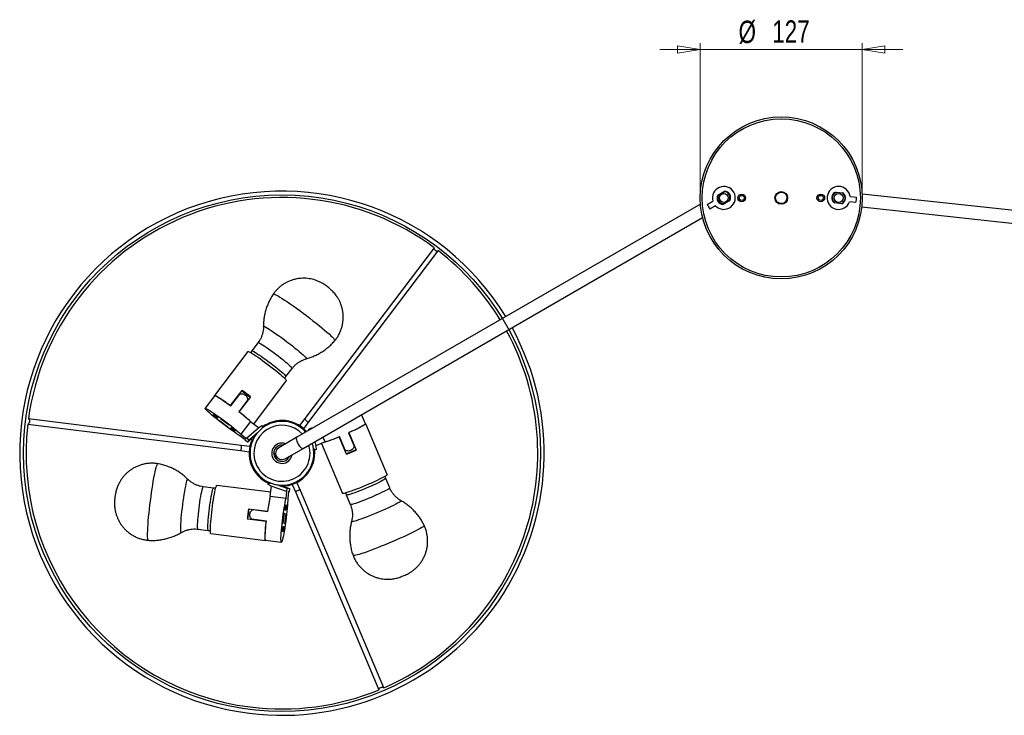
# Model space of a CAD drawing. Header units: millimetres. Extents: x 278 to 1127, y 312 to 664.
# Tile 3 of 5: x 568 to 722, y 555 to 664. Entities that reach past the tile are written whole.
import ezdxf

# ---------------------------------------------------------------- set-up
doc = ezdxf.new("R2010")
doc.units = ezdxf.units.MM
doc.styles.add('SLDTEXTSTYLE0', font='TXT', dxfattribs={"width": 0.75})
doc.dimstyles.new('SLDDIMSTYLE1', dxfattribs={"dimtxt": 3.5, "dimasz": 3.556, "dimexe": 0, "dimexo": 0.0625, "dimgap": 0.875, "dimtad": 1, "dimdec": 0, "dimlfac": 5, "dimrnd": 1e-09, "dimzin": 12, "dimdsep": 46, "dimtxsty": 'SLDTEXTSTYLE0', "dimblk1": 'CLOSED', "dimblk2": 'CLOSED', "dimsah": 1, "dimcen": 0.09, "dimadec": 0, "dimazin": 3, "dimtfac": 1, "dimtdec": 0, "dimtmove": 0, "dimatfit": 0, "dimldrblk": 'CLOSED', "dimfxl": 0, "dimfrac": 2, "dimtolj": 1, "dimtzin": 12, "dimarcsym": 0})

# ---------------------------------------------------------------- blocks, each defined once
blk = doc.blocks.new('_Closed')
at = {"color": 0, "linetype": 'ByBlock', "lineweight": -2}
for p, q in [((-1, 0.166667), (0, 0)), ((-1, 0.166667), (-1, -0.166667)), ((0, 0), (-1, -0.166667)), ((0, 0), (-1, 0))]:
    blk.add_line(p, q, dxfattribs=at)
blk = doc.blocks.new('_D_2')
at = {"color": 7, "linetype": 'Continuous', "lineweight": 0}
for p, q in [((674.69, 637.23), (674.69, 660.5)), ((700.09, 637.23), (700.09, 660.5)), ((674.69, 659.5), (668.34, 659.5)), ((674.69, 659.5), (700.09, 659.5)), ((700.09, 659.5), (706.44, 659.5))]:
    blk.add_line(p, q, dxfattribs=at)
at = {"color": 7, "linetype": 'Continuous', "lineweight": 18, "xscale": 3.556, "yscale": 3.556}
blk.add_blockref('_Closed', (674.69, 659.5, 51.09), dxfattribs=at)
at = {"color": 7, "linetype": 'Continuous', "lineweight": 18, "xscale": 3.556, "yscale": 3.556, "rotation": 180.0000000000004}
blk.add_blockref('_Closed', (700.09, 659.5, 51.09), dxfattribs=at)
at = {"color": 7, "linetype": 'Continuous', "lineweight": 18, "char_height": 3.5, "attachment_point": 1, "style": 'SLDTEXTSTYLE0'}
for s, insert in [('%%c', (680.7, 664.02)), ('127', (685.98, 664.07))]:
    blk.add_mtext(s, dxfattribs=dict(at, insert=insert))

msp = doc.modelspace()

# ---------------------------------------------------------------- linework, layer by layer
at = {"color": 7, "linetype": 'Continuous', "lineweight": 25}
for p, q in [((677.44, 636.66), (678.49, 637.27)), ((677.5, 636.7), (677.44, 636.56)), ((678.54, 637.2), (677.52, 636.61)), ((679.34, 635.8), (678.29, 635.19)), ((678.35, 635.34), (679.25, 635.86)), ((678.57, 637.21), (678.42, 637.23)), ((679.27, 635.76), (679.33, 635.9)), ((679.35, 635.97), (679.33, 635.9)), ((695.76, 637.01), (695.88, 637.09)), ((695.76, 637.01), (695.81, 636.95)), ((695.78, 636.99), (695.92, 637.09)), ((695.81, 636.95), (695.99, 637.08)), ((695.87, 637.14), (697.08, 637.01)), ((695.96, 637.13), (695.88, 637.09)), ((695.88, 637.09), (695.92, 637.09)), ((697.06, 636.96), (695.99, 637.08)), ((697.07, 636.96), (697, 637.02)), ((697, 637.02), (697.08, 636.96)), ((698.17, 636.47), (699.18, 636.36)), ((832.44, 622.46), (700.07, 636.84)), ((674.72, 635.27), (611.45, 598.69)), ((675.77, 635.22), (676.66, 635.73)), ((677.09, 634.98), (676.21, 634.47)), ((678.2, 635.25), (678.36, 635.23)), ((678.3, 635.34), (678.35, 635.34)), ((688.06, 635.64), (688.14, 635.57)), ((696.9, 635.32), (695.69, 635.45)), ((695.7, 635.5), (696.9, 635.37)), ((695.7, 635.5), (695.77, 635.44)), ((696.82, 635.33), (696.9, 635.37)), ((699.09, 635.51), (698.08, 635.62)), ((700.01, 634.83), (832.22, 620.47)), ((612.45, 596.95), (675.06, 633.16)), ((633, 628.39), (612.73, 601.61)), ((613.37, 601.13), (633.64, 627.91)), ((605.4, 613.54), (604.42, 612.25)), ((603.78, 612.15), (598.56, 605.25)), ((609.76, 608.2), (610.74, 609.49)), ((604.7, 600.77), (609.84, 607.57)), ((598.59, 605.23), (597.09, 603.24)), ((601.09, 603.66), (602.9, 606.04)), ((601.13, 603.63), (602.51, 605.45)), ((604.2, 605.05), (602.4, 602.67)), ((602.85, 605.98), (604.16, 604.99)), ((601.09, 603.66), (601.09, 603.65)), ((603.74, 604.53), (602.36, 602.7)), ((602.4, 602.66), (602.4, 602.67)), ((622.22, 600.8), (621.61, 602.25)), ((569.3, 600.77), (602.63, 596.6)), ((602.73, 597.39), (569.4, 601.56)), ((599.28, 601.28), (599.32, 601.34)), ((600.6, 600.28), (599.28, 601.28)), ((599.32, 601.34), (600.65, 600.34)), ((599.52, 601.6), (599.57, 601.66)), ((600.84, 600.6), (599.52, 601.6)), ((599.57, 601.66), (600.89, 600.66)), ((600.65, 600.34), (600.6, 600.28)), ((600.89, 600.66), (600.84, 600.6)), ((604.21, 601.15), (602.71, 599.16)), ((604.21, 601.15), (605.46, 600.2)), ((605.52, 600.24), (605.96, 600.53)), ((605.96, 600.53), (606.13, 600.41)), ((606.13, 600.41), (605.97, 600.07)), ((612.73, 601.61), (611.9, 600.52)), ((612.54, 600.03), (613.37, 601.13)), ((625.63, 592.84), (622.26, 600.81)), ((603.39, 598.29), (602.54, 598.93)), ((602.71, 599.16), (603.56, 598.51)), ((603.6, 598.57), (605.52, 600.24)), ((605.28, 599.39), (604, 598.26)), ((604.46, 598.65), (605.23, 599.32)), ((613.32, 599.98), (613.79, 600.17)), ((613.39, 599.81), (613.32, 599.98)), ((613.36, 599.79), (613.32, 599.98)), ((613.79, 600.17), (613.82, 600.11)), ((613.82, 600.11), (614.17, 600.26)), ((619.27, 596.02), (618.1, 598.78)), ((618.1, 598.78), (618.1, 598.78)), ((619.04, 596.69), (618.15, 598.8)), ((619.57, 599.4), (620.46, 597.29)), ((619.62, 599.42), (619.61, 599.42)), ((619.62, 599.42), (620.78, 596.66)), ((604.09, 597.22), (602.73, 597.39)), ((603.35, 598.23), (603.39, 598.29)), ((603.75, 597.93), (603.35, 598.23)), ((603.56, 598.51), (603.6, 598.57)), ((604, 598.26), (603.6, 598.57)), ((604.31, 598.41), (603.75, 597.93)), ((604, 598.26), (603.75, 597.93)), ((604.29, 598.42), (604.46, 598.65)), ((604.29, 598.42), (604.56, 598.22)), ((604.68, 598.48), (604.46, 598.65)), ((611.45, 598.69), (608.63, 597.06)), ((614.3, 598.02), (614.45, 597.29)), ((615.88, 597.97), (614.43, 597.36)), ((614.45, 597.29), (614.47, 596.76)), ((615.31, 597.73), (618.62, 589.88)), ((615.88, 597.97), (615.55, 598.75)), ((602.63, 596.6), (603.99, 596.43)), ((608.37, 595.16), (607.86, 596.36)), ((609.63, 595.32), (612.45, 596.95)), ((614.28, 596.68), (614.07, 596.98)), ((614.47, 596.76), (614.28, 596.68)), ((620.75, 596.73), (619.24, 596.09)), ((607.37, 590.06), (598.92, 591.12)), ((606.95, 591.28), (606.98, 591.48)), ((607.42, 591.04), (606.95, 591.28)), ((606.98, 591.48), (607.35, 591.52)), ((608.28, 591.26), (609.9, 590.72)), ((609.33, 590.92), (608.37, 591.25)), ((609.37, 591.2), (609.33, 590.92)), ((609.61, 590.89), (609.65, 591.22)), ((610.75, 591.31), (611.29, 590.05)), ((612.02, 590.36), (611.49, 591.62)), ((626.02, 590.75), (625.39, 592.24)), ((598.41, 590.73), (596.8, 590.93)), ((607.3, 589.45), (607.49, 591.01)), ((609.83, 590.21), (607.42, 591.04)), ((609.61, 590.89), (609.33, 590.92)), ((609.61, 590.9), (610.31, 590.66)), ((609.77, 589.14), (609.9, 590.2)), ((609.9, 590.72), (609.83, 590.21)), ((609.9, 590.2), (609.83, 590.21)), ((609.9, 590.72), (610.31, 590.66)), ((610.18, 590.17), (610.05, 589.11)), ((610.25, 590.16), (610.18, 590.17)), ((610.31, 590.66), (610.25, 590.16)), ((611.29, 590.05), (624.34, 559.1)), ((625.08, 559.41), (612.02, 590.36)), ((619.22, 589.64), (619.85, 588.14)), ((607.3, 589.45), (609.77, 589.14)), ((603.79, 585.86), (603.99, 587.48)), ((603.91, 587.49), (606.88, 587.12)), ((604.6, 587.36), (606.88, 587.07)), ((606.89, 587.12), (606.88, 587.12)), ((609.17, 585.17), (609.38, 586.82)), ((609.46, 586.81), (609.25, 585.16)), ((609.38, 586.82), (609.46, 586.81)), ((609.57, 585.12), (609.78, 586.77)), ((609.85, 586.76), (609.65, 585.11)), ((609.78, 586.77), (609.85, 586.76)), ((606.68, 585.49), (603.71, 585.87)), ((606.69, 585.54), (604.41, 585.83)), ((606.68, 585.49), (606.68, 585.49)), ((609.25, 585.16), (609.17, 585.17)), ((609.65, 585.11), (609.57, 585.12)), ((595.97, 584.28), (597.58, 584.08)), ((597.98, 583.58), (606.57, 582.51)), ((606.57, 582.55), (609.05, 582.24))]:
    msp.add_line(p, q, dxfattribs=at)
at = {"color": 7, "linetype": 'Continuous', "lineweight": 25, "flags": 128}
for points in [[(677.4, 636.42), (677.42, 636.5), (677.5, 636.7)], [(678.42, 637.23), (678.45, 637.23), (678.56, 637.22)], [(679.32, 635.89), (679.3, 635.83), (679.27, 635.76)], [(688.06, 635.64), (687.78, 635.43), (687.44, 635.34), (687.1, 635.39), (686.8, 635.56), (686.59, 635.84), (686.5, 636.18), (686.54, 636.52), (686.72, 636.82), (686.99, 637.03), (687.33, 637.12), (687.68, 637.08), (687.98, 636.9), (688.19, 636.62), (688.28, 636.29), (688.23, 635.94), (688.06, 635.64), (688.06, 635.64)], [(695.76, 637.01), (695.93, 637.12), (695.96, 637.13)], [(678.36, 635.23), (678.18, 635.25), (678.07, 635.28)], [(695.77, 635.44), (695.7, 635.5), (695.7, 635.5)], [(633.19, 627.98), (633.08, 628.08), (633.01, 628.2), (632.98, 628.31), (633, 628.39), (633.01, 628.4)], [(633.65, 627.92), (633.64, 627.91), (633.57, 627.86), (633.46, 627.86), (633.32, 627.9), (633.19, 627.98)], [(603.78, 612.15), (603.8, 612.16), (603.88, 612.15), (604.01, 612.09), (604.2, 611.99), (604.43, 611.86), (604.71, 611.68), (605.03, 611.47), (605.38, 611.23), (605.75, 610.97), (606.15, 610.68), (606.56, 610.38), (606.97, 610.07), (607.39, 609.76), (607.79, 609.44), (608.17, 609.14), (608.53, 608.85), (608.85, 608.58), (609.14, 608.33), (609.38, 608.11), (609.58, 607.92), (609.72, 607.77), (609.81, 607.66), (609.85, 607.59), (609.84, 607.57)], [(598.57, 605.19), (598.55, 605.23), (598.58, 605.26), (598.66, 605.24), (598.8, 605.18), (599, 605.07), (599.26, 604.92), (599.55, 604.73), (599.9, 604.5), (600.27, 604.25), (600.67, 603.96), (601.09, 603.66)], [(598.59, 605.23), (598.61, 605.23), (598.69, 605.22), (598.84, 605.15), (599.04, 605.05), (599.29, 604.89), (599.59, 604.7), (599.93, 604.47), (600.31, 604.22), (600.71, 603.93), (601.13, 603.63)], [(602.54, 598.93), (602.27, 599.1), (601.97, 599.3), (601.62, 599.53), (601.25, 599.79), (600.85, 600.07), (600.44, 600.37), (600.03, 600.68), (599.61, 601), (599.2, 601.32), (598.81, 601.63), (598.44, 601.92), (598.11, 602.2), (597.82, 602.46), (597.56, 602.68), (597.36, 602.87), (597.21, 603.03), (597.12, 603.14), (597.08, 603.22), (597.1, 603.25), (597.18, 603.23), (597.32, 603.17), (597.51, 603.07), (597.75, 602.93), (598.04, 602.75), (598.36, 602.53), (598.72, 602.28), (599.1, 602.01), (599.51, 601.72), (599.92, 601.42), (600.34, 601.1), (600.75, 600.78), (601.16, 600.47), (601.53, 600.16), (601.89, 599.88), (602.2, 599.61), (602.48, 599.37), (602.71, 599.16)], [(598.7, 601.92), (598.57, 602.02), (598.47, 602.11), (598.4, 602.17), (598.38, 602.2), (598.41, 602.19), (598.49, 602.14), (598.61, 602.06), (598.73, 601.97), (598.86, 601.87), (598.97, 601.78), (599.03, 601.72), (599.05, 601.69), (599.02, 601.7), (598.94, 601.75), (598.83, 601.83), (598.7, 601.92)], [(598.75, 601.99), (598.63, 602.09), (598.52, 602.18), (598.46, 602.24), (598.44, 602.27), (598.47, 602.26), (598.55, 602.21), (598.66, 602.14), (598.79, 602.04), (598.92, 601.94), (599.02, 601.85), (599.09, 601.79), (599.11, 601.76), (599.07, 601.77), (599, 601.82), (598.88, 601.9), (598.75, 601.99)], [(569.57, 601.14), (569.53, 600.99), (569.47, 600.86), (569.39, 600.79), (569.3, 600.77), (569.29, 600.77)], [(569.39, 601.56), (569.4, 601.56), (569.48, 601.52), (569.54, 601.42), (569.57, 601.29), (569.57, 601.14)], [(622.22, 600.8), (622.22, 600.78), (622.16, 600.71), (622.04, 600.62), (621.84, 600.5), (621.59, 600.36), (621.27, 600.19), (620.9, 600.01), (620.49, 599.82), (620.04, 599.61), (619.57, 599.4)], [(622.21, 600.83), (622.24, 600.83), (622.26, 600.79), (622.2, 600.73), (622.08, 600.64), (621.88, 600.52), (621.63, 600.37), (621.31, 600.21), (620.95, 600.03), (620.54, 599.83), (620.09, 599.63), (619.62, 599.42)], [(601.41, 599.87), (601.28, 599.97), (601.18, 600.06), (601.11, 600.12), (601.09, 600.15), (601.13, 600.14), (601.2, 600.09), (601.32, 600.01), (601.45, 599.92), (601.57, 599.82), (601.68, 599.73), (601.74, 599.67), (601.76, 599.64), (601.73, 599.65), (601.65, 599.7), (601.54, 599.77), (601.41, 599.87)], [(601.46, 599.94), (601.34, 600.04), (601.23, 600.13), (601.17, 600.19), (601.15, 600.22), (601.18, 600.21), (601.26, 600.16), (601.37, 600.08), (601.5, 599.99), (601.63, 599.89), (601.73, 599.8), (601.8, 599.74), (601.82, 599.71), (601.78, 599.72), (601.71, 599.77), (601.59, 599.85), (601.46, 599.94)], [(625.63, 592.84), (625.62, 592.82), (625.57, 592.76), (625.46, 592.67), (625.28, 592.56), (625.04, 592.42), (624.75, 592.27), (624.41, 592.1), (624.03, 591.92), (623.61, 591.72), (623.17, 591.52), (622.7, 591.32), (622.23, 591.11), (621.75, 590.92), (621.28, 590.72), (620.82, 590.55), (620.39, 590.38), (619.99, 590.24), (619.64, 590.11), (619.32, 590.01), (619.06, 589.93), (618.86, 589.88), (618.72, 589.86), (618.64, 589.87), (618.62, 589.88)], [(597.98, 583.58), (597.96, 583.59), (597.93, 583.67), (597.92, 583.81), (597.91, 584.02), (597.91, 584.29), (597.92, 584.62), (597.95, 585), (597.98, 585.42), (598.02, 585.88), (598.07, 586.36), (598.12, 586.87), (598.18, 587.38), (598.25, 587.9), (598.32, 588.4), (598.39, 588.88), (598.47, 589.34), (598.54, 589.76), (598.61, 590.13), (598.68, 590.45), (598.74, 590.71), (598.8, 590.91), (598.86, 591.05), (598.9, 591.11), (598.92, 591.12)], [(610.05, 589.11), (610.04, 588.8), (610.02, 588.43), (609.99, 588.02), (609.95, 587.57), (609.9, 587.08), (609.85, 586.58), (609.79, 586.06), (609.72, 585.54), (609.65, 585.03), (609.58, 584.54), (609.51, 584.07), (609.43, 583.64), (609.36, 583.26), (609.29, 582.93), (609.22, 582.66), (609.16, 582.45), (609.11, 582.31), (609.07, 582.24), (609.03, 582.25), (609, 582.32), (608.99, 582.47), (608.98, 582.69), (608.98, 582.97), (609, 583.3), (609.02, 583.69), (609.06, 584.13), (609.1, 584.6), (609.15, 585.09), (609.21, 585.6), (609.27, 586.12), (609.34, 586.64), (609.41, 587.14), (609.48, 587.63), (609.56, 588.07), (609.63, 588.48), (609.7, 588.84), (609.77, 589.14)], [(609.71, 587.68), (609.69, 587.52), (609.67, 587.38), (609.65, 587.29), (609.63, 587.26), (609.62, 587.3), (609.63, 587.39), (609.64, 587.52), (609.65, 587.68), (609.68, 587.84), (609.7, 587.98), (609.72, 588.07), (609.74, 588.1), (609.74, 588.06), (609.74, 587.97), (609.73, 587.84), (609.71, 587.68)], [(609.8, 587.66), (609.78, 587.51), (609.76, 587.37), (609.73, 587.28), (609.72, 587.25), (609.71, 587.28), (609.71, 587.38), (609.72, 587.51), (609.74, 587.67), (609.76, 587.83), (609.79, 587.97), (609.81, 588.05), (609.82, 588.09), (609.83, 588.05), (609.83, 587.96), (609.82, 587.82), (609.8, 587.66)], [(606.61, 582.54), (606.59, 582.51), (606.55, 582.52), (606.52, 582.6), (606.51, 582.75), (606.5, 582.98), (606.5, 583.27), (606.52, 583.63), (606.55, 584.04), (606.58, 584.49), (606.63, 584.98), (606.68, 585.49)], [(606.57, 582.55), (606.56, 582.56), (606.53, 582.64), (606.51, 582.79), (606.51, 583.02), (606.51, 583.32), (606.53, 583.67), (606.55, 584.08), (606.59, 584.54), (606.63, 585.03), (606.69, 585.54)], [(609.29, 584.3), (609.27, 584.14), (609.24, 584.01), (609.22, 583.92), (609.21, 583.89), (609.2, 583.92), (609.2, 584.01), (609.21, 584.15), (609.23, 584.31), (609.25, 584.47), (609.28, 584.6), (609.3, 584.69), (609.31, 584.72), (609.32, 584.69), (609.32, 584.6), (609.31, 584.46), (609.29, 584.3)], [(609.38, 584.29), (609.36, 584.13), (609.33, 584), (609.31, 583.91), (609.3, 583.88), (609.29, 583.91), (609.29, 584), (609.3, 584.14), (609.32, 584.3), (609.34, 584.46), (609.37, 584.59), (609.39, 584.68), (609.4, 584.71), (609.41, 584.68), (609.41, 584.59), (609.4, 584.45), (609.38, 584.29)], [(624.35, 559.09), (624.34, 559.1), (624.34, 559.19), (624.39, 559.29), (624.49, 559.38), (624.63, 559.46)], [(624.63, 559.46), (624.77, 559.5), (624.91, 559.51), (625.02, 559.48), (625.08, 559.41), (625.08, 559.4)]]:
    msp.add_lwpolyline(points, dxfattribs=at)
at = {"color": 8, "linetype": 'Continuous', "lineweight": 25, "flags": 128}
for points in [[(607.78, 621.16), (607.81, 621.18), (607.91, 621.16), (608.06, 621.1), (608.26, 621), (608.52, 620.86), (608.82, 620.68), (609.17, 620.46), (609.55, 620.21), (609.98, 619.93), (610.43, 619.61), (610.91, 619.28), (611.41, 618.92), (611.92, 618.55), (612.44, 618.16), (612.97, 617.77), (613.48, 617.37), (613.99, 616.97), (614.48, 616.58), (614.95, 616.21), (615.4, 615.84)], [(606.24, 616.07), (606.25, 616.09), (606.32, 616.09), (606.45, 616.04), (606.63, 615.95), (606.86, 615.82), (607.14, 615.65), (607.46, 615.44), (607.81, 615.2), (608.2, 614.93), (608.61, 614.64), (609.04, 614.33), (609.47, 614.01), (609.91, 613.68), (610.35, 613.34), (610.77, 613.01), (611.17, 612.69), (611.55, 612.38)], [(615.4, 615.84), (615.81, 615.5), (616.18, 615.18), (616.51, 614.89), (616.79, 614.62), (617.03, 614.4), (617.21, 614.21), (617.34, 614.05), (617.42, 613.94), (617.43, 613.87), (617.43, 613.86)], [(605.4, 613.54), (605.42, 613.55), (605.5, 613.53), (605.64, 613.46), (605.83, 613.36), (606.07, 613.21), (606.35, 613.03), (606.66, 612.82), (607.01, 612.58), (607.38, 612.32), (607.76, 612.04), (608.15, 611.74), (608.54, 611.45), (608.92, 611.15), (609.28, 610.87), (609.61, 610.59)], [(604.42, 612.25), (604.42, 612.25), (604.48, 612.25), (604.59, 612.21), (604.75, 612.12), (604.97, 612), (605.22, 611.83), (605.52, 611.64), (605.86, 611.41), (606.21, 611.16), (606.59, 610.89), (606.98, 610.6), (607.37, 610.3), (607.75, 610.01), (608.12, 609.72), (608.47, 609.44), (608.79, 609.17), (609.07, 608.93), (609.31, 608.72), (609.51, 608.53), (609.65, 608.39), (609.73, 608.28), (609.76, 608.22), (609.76, 608.2)], [(611.55, 612.38), (611.89, 612.1), (612.19, 611.83), (612.45, 611.6), (612.66, 611.4), (612.82, 611.24), (612.92, 611.11), (612.96, 611.03), (612.95, 610.99), (612.95, 610.99)], [(609.61, 610.59), (609.92, 610.34), (610.18, 610.11), (610.39, 609.91), (610.56, 609.75), (610.68, 609.62), (610.74, 609.54), (610.74, 609.49)], [(611.45, 598.69), (611.39, 598.61), (611.37, 598.47), (611.39, 598.28), (611.45, 598.06), (611.55, 597.83), (611.68, 597.59), (611.83, 597.37), (611.99, 597.18), (612.15, 597.04), (612.29, 596.96), (612.41, 596.94), (612.45, 596.95)], [(588.97, 591.79), (589.07, 592.32), (589.16, 592.8), (589.25, 593.23), (589.33, 593.61), (589.41, 593.93), (589.48, 594.18), (589.55, 594.37), (589.61, 594.49), (589.66, 594.54), (589.68, 594.54)], [(588.18, 582.54), (588.15, 582.56), (588.11, 582.65), (588.09, 582.81), (588.07, 583.03), (588.07, 583.32), (588.07, 583.68), (588.09, 584.09), (588.11, 584.55), (588.15, 585.06), (588.19, 585.6), (588.24, 586.19), (588.3, 586.8), (588.37, 587.43), (588.45, 588.07), (588.53, 588.72), (588.61, 589.37), (588.7, 590.01), (588.79, 590.63), (588.88, 591.23), (588.97, 591.79)], [(593.9, 590.19), (593.97, 590.63), (594.05, 591.02), (594.12, 591.36), (594.19, 591.64), (594.25, 591.86), (594.31, 592.01), (594.36, 592.09), (594.4, 592.1), (594.4, 592.09)], [(625.39, 592.24), (625.39, 592.24), (625.36, 592.19), (625.27, 592.11), (625.12, 592.01), (624.9, 591.89), (624.63, 591.75), (624.31, 591.59), (623.95, 591.41), (623.55, 591.23), (623.12, 591.04), (622.68, 590.85), (622.23, 590.66), (621.78, 590.47), (621.35, 590.3), (620.93, 590.13), (620.54, 589.99), (620.19, 589.87), (619.88, 589.77), (619.63, 589.69), (619.43, 589.64), (619.3, 589.62), (619.23, 589.63), (619.22, 589.64)], [(593.36, 583.75), (593.33, 583.75), (593.3, 583.81), (593.28, 583.94), (593.27, 584.14), (593.27, 584.41), (593.27, 584.74), (593.29, 585.12), (593.32, 585.54), (593.36, 586.01), (593.41, 586.51), (593.46, 587.04), (593.53, 587.58), (593.59, 588.13), (593.66, 588.67), (593.74, 589.2), (593.82, 589.71), (593.9, 590.19)], [(596.41, 589.41), (596.48, 589.8), (596.55, 590.14), (596.61, 590.42), (596.67, 590.65), (596.72, 590.81), (596.77, 590.91), (596.8, 590.93)], [(597.58, 584.08), (597.58, 584.08), (597.55, 584.13), (597.53, 584.25), (597.52, 584.43), (597.52, 584.68), (597.53, 584.99), (597.55, 585.34), (597.58, 585.74), (597.62, 586.18), (597.67, 586.64), (597.72, 587.12), (597.78, 587.61), (597.85, 588.09), (597.92, 588.56), (597.99, 589), (598.06, 589.41), (598.12, 589.77), (598.19, 590.09), (598.25, 590.34), (598.31, 590.54), (598.35, 590.67), (598.4, 590.73), (598.41, 590.73)], [(626.02, 590.75), (626.01, 590.72), (625.96, 590.66), (625.83, 590.57), (625.65, 590.46), (625.4, 590.33), (625.11, 590.18), (624.76, 590.01), (624.38, 589.83), (623.97, 589.64), (623.53, 589.45), (623.09, 589.26), (622.64, 589.07), (622.19, 588.89), (621.76, 588.72), (621.36, 588.57)], [(595.97, 584.28), (595.95, 584.3), (595.93, 584.38), (595.91, 584.53), (595.91, 584.75), (595.92, 585.03), (595.93, 585.36), (595.96, 585.74), (595.99, 586.16), (596.04, 586.61), (596.09, 587.08), (596.15, 587.57), (596.21, 588.05), (596.27, 588.53), (596.34, 588.98), (596.41, 589.41)], [(621.36, 588.57), (620.99, 588.43), (620.66, 588.32), (620.38, 588.23), (620.15, 588.17), (619.99, 588.13), (619.88, 588.13), (619.85, 588.14)], [(627.79, 588.75), (627.8, 588.73), (627.76, 588.67), (627.66, 588.58), (627.49, 588.47), (627.26, 588.34), (626.98, 588.19), (626.64, 588.01), (626.25, 587.82), (625.83, 587.62), (625.37, 587.41), (624.89, 587.2), (624.39, 586.98), (623.88, 586.77), (623.37, 586.56), (622.88, 586.36), (622.4, 586.17), (621.94, 586)], [(621.94, 586), (621.52, 585.85), (621.15, 585.72), (620.82, 585.61), (620.54, 585.53), (620.32, 585.47), (620.16, 585.45), (620.07, 585.45), (620.04, 585.48), (620.04, 585.48)], [(631.43, 584.87), (631.42, 584.83), (631.36, 584.76), (631.24, 584.66), (631.05, 584.53), (630.8, 584.38), (630.49, 584.21), (630.13, 584.02), (629.72, 583.81), (629.26, 583.59), (628.76, 583.35), (628.23, 583.1), (627.67, 582.85), (627.09, 582.59), (626.5, 582.33), (625.9, 582.08), (625.29, 581.83), (624.7, 581.59), (624.11, 581.35), (623.55, 581.14), (623.01, 580.93)], [(623.01, 580.93), (622.51, 580.75), (622.05, 580.59), (621.63, 580.45), (621.26, 580.33), (620.95, 580.24), (620.69, 580.18), (620.49, 580.14), (620.36, 580.14), (620.29, 580.16), (620.28, 580.17)]]:
    msp.add_lwpolyline(points, dxfattribs=at)
at = {"color": 7, "linetype": 'Continuous', "lineweight": 25}
for centre, radius in [((687.39, 636.23), 12.7), ((687.39, 636.23), 12.4), ((678.39, 636.23), 0.7), ((681.19, 636.23), 0.6), ((681.19, 636.23), 0.4), ((687.39, 636.23), 1), ((693.59, 636.23), 0.6), ((693.59, 636.23), 0.4), ((696.39, 636.23), 0.7)]:
    msp.add_circle(centre, radius, dxfattribs=at)
at = {"color": 7, "linetype": 'Continuous'}
msp.add_circle((609.13, 596.19), 40.5, dxfattribs=at)
at = {"color": 7, "linetype": 'Continuous', "lineweight": 25}
for centre, radius, start, end in [((678.39, 636.23), 1.8, 223.8562, 196.2143), ((696.39, 636.23), 1.8, 7.6206, 339.9786), ((609.13, 596.19), 41.1, 31.4294, 262.8736), ((609.13, 596.19), 40.1, 53.4442, 172.303), ((678.32, 636.19), 1, 151.8236, 268.2469), ((678.46, 636.27), 1, 331.8236, 88.2469), ((696.3, 636.24), 1, 115.5879, 232.0113), ((696.39, 636.23), 1, 128.7996, 226.9297), ((696.46, 636.22), 1, 295.5879, 52.0113), ((696.39, 636.23), 1, 300.6695, 43.3583), ((696.39, 636.23), 2.8, 344.9657, 2.6336), ((678.39, 636.23), 2.8, 201.2013, 218.8692), ((609.13, 596.19), 40.1, 31.4642, 52.303), ((609.13, 596.19), 41.1, 262.8736, 28.641), ((609.13, 596.19), 40.1, 293.4442, 28.6063), ((571.12, 562.71), 53.73, 51.9991, 53.7481), ((585.3, 580.42), 28.06, 47.6252, 52.5622), ((585.89, 581.09), 27.17, 47.494, 52.5871), ((609.13, 596.19), 40.1, 173.4442, 262.8736), ((609.13, 596.19), 5, 41.5722, 202.8736), ((609.13, 596.19), 5.14, 90, 126.1395), ((609.13, 596.19), 5.14, 41.2538, 90), ((607.67, 623.86), 27.17, 287.494, 292.5871), ((607.38, 624.71), 28.06, 287.6252, 292.5622), ((609.13, 596.19), 5.14, 155.6544, 246.1395), ((609.13, 596.19), 5, 202.8736, 18.4983), ((609.13, 596.19), 1.6, 112.8736, 351.353), ((609.13, 596.19), 1.28, 81.4104, 172.1201), ((609.13, 596.19), 1.6, 68.7174, 112.8736), ((609.13, 596.19), 1.28, 172.1201, 233.6271), ((609.13, 596.19), 1, 120.0352, 300.0352), ((609.13, 596.19), 1.28, 233.6271, 338.6601), ((609.13, 596.19), 5.14, 275.6544, 6.1395), ((599.14, 645.84), 53.73, 291.9991, 293.7481), ((633.82, 583.62), 27.17, 167.494, 172.5871), ((634.7, 583.44), 28.06, 167.6252, 172.5622), ((657.12, 580.01), 53.73, 171.9991, 173.7481), ((609.13, 596.19), 40.1, 262.8736, 292.303)]:
    msp.add_arc(centre, radius, start, end, dxfattribs=at)
at = {"color": 8, "linetype": 'Continuous', "lineweight": 25}
for start, end in [(43.1718, 202.8736), (202.8736, 16.8987)]:
    msp.add_arc((609.13, 596.19), 4.4, start, end, dxfattribs=at)
at = {"color": 7, "linetype": 'Continuous', "lineweight": 25}
for centre, major_axis, start_param, end_param in [((613.05, 601.37), (0.319, -0.241), 3.141593, 6.283185), ((602.68, 597), (0.05, 0.397), 3.141593, 6.283185), ((611.66, 590.2), (0.369, 0.155), 0, 3.141593)]:
    msp.add_ellipse(centre, major_axis=major_axis, ratio=0.295646, start_param=start_param, end_param=end_param, dxfattribs=at)
for points, knots in [([(678.21, 635.26), (678.18, 635.26), (678.03, 635.29), (677.77, 635.43), (677.51, 635.72), (677.38, 636.1), (677.4, 636.39), (677.44, 636.54), (677.45, 636.57)], [0, 0, 0, 0, 0.048507, 0.274253, 0.5, 0.725747, 0.951494, 1, 1, 1, 1]), ([(677.52, 636.61), (677.5, 636.54), (677.45, 636.38), (677.45, 636.09), (677.56, 635.79), (677.76, 635.55), (678.02, 635.39), (678.21, 635.36), (678.3, 635.34)], [0, 0, 0, 0, 0.119091, 0.303918, 0.485364, 0.666911, 0.844661, 1, 1, 1, 1]), ([(678.97, 637.03), (678.88, 637.08), (678.75, 637.16), (678.59, 637.19), (678.54, 637.2)], [0, 0, 0, 0, 0.689858, 1, 1, 1, 1]), ([(678.97, 637.03), (679.07, 636.94), (679.27, 636.75), (679.39, 636.36), (679.38, 636.07), (679.33, 635.92), (679.32, 635.9)], [0, 0, 0, 0, 0.320819, 0.627465, 0.934111, 1, 1, 1, 1]), ([(679.25, 635.86), (679.25, 635.86), (679.3, 635.96), (679.35, 636.17), (679.34, 636.49), (679.21, 636.8), (679.05, 636.95), (678.97, 637.03)], [0, 0, 0, 0, 0.008531, 0.249567, 0.495001, 0.743783, 1, 1, 1, 1]), ([(679.25, 635.86), (679.26, 635.86), (679.28, 635.88), (679.31, 635.89), (679.32, 635.9)], [0, 0, 0, 0, 0.499908, 1, 1, 1, 1]), ([(697.06, 636.96), (697.08, 636.95), (697.1, 636.94), (697.11, 636.92), (697.11, 636.92)], [0, 0, 0, 0, 0.926872, 1, 1, 1, 1]), ([(678.21, 635.26), (678.23, 635.27), (678.26, 635.28), (678.31, 635.31), (678.34, 635.33), (678.35, 635.34)], [0, 0, 0, 0, 0.368212, 0.684023, 1, 1, 1, 1]), ([(616.55, 622.07), (616.5, 622.1), (616.38, 622.21), (616.15, 622.38), (615.85, 622.59), (615.51, 622.81), (615.1, 623.04), (614.63, 623.24), (614.14, 623.41), (613.64, 623.53), (613.15, 623.6), (612.62, 623.64), (612.07, 623.62), (611.53, 623.55), (610.98, 623.43), (610.44, 623.25), (609.92, 623.02), (609.43, 622.74), (608.96, 622.41), (608.51, 622.03), (608.11, 621.61), (607.89, 621.3), (607.78, 621.16)], [0, 0, 0, 0, 0.018544, 0.050041, 0.086098, 0.127999, 0.173377, 0.22828, 0.282584, 0.329471, 0.380523, 0.433639, 0.488153, 0.543587, 0.599645, 0.656133, 0.712925, 0.769936, 0.827104, 0.884385, 0.947011, 1, 1, 1, 1]), ([(617.42, 613.86), (617.49, 613.94), (617.68, 614.17), (617.95, 614.59), (618.22, 615.11), (618.44, 615.65), (618.59, 616.2), (618.69, 616.75), (618.74, 617.29), (618.74, 617.82), (618.69, 618.34), (618.59, 618.84), (618.46, 619.31), (618.29, 619.76), (618.1, 620.18), (617.88, 620.56), (617.65, 620.91), (617.41, 621.22), (617.17, 621.49), (616.93, 621.73), (616.73, 621.92), (616.6, 622.02), (616.55, 622.07)], [0, 0, 0, 0, 0.032785, 0.098415, 0.162648, 0.225569, 0.287226, 0.347637, 0.406797, 0.464676, 0.52122, 0.576349, 0.629953, 0.681888, 0.731969, 0.779965, 0.825588, 0.868492, 0.908266, 0.944499, 0.978028, 1, 1, 1, 1]), ([(607.78, 621.15), (607.75, 621.11), (607.57, 620.86), (607.3, 620.37), (606.98, 619.71), (606.71, 619.04), (606.51, 618.35), (606.36, 617.66), (606.27, 616.97), (606.24, 616.44), (606.24, 616.13), (606.25, 616.06)], [0, 0, 0, 0, 0.032859, 0.170674, 0.306622, 0.440754, 0.573089, 0.703626, 0.832334, 0.959158, 1, 1, 1, 1]), ([(606.24, 616.06), (606.24, 615.93), (606.23, 615.65), (606.16, 615.21), (606.04, 614.75), (605.86, 614.3), (605.65, 613.89), (605.47, 613.65), (605.39, 613.54)], [0, 0, 0, 0, 0.140051, 0.315701, 0.492826, 0.670863, 0.849453, 1, 1, 1, 1]), ([(612.94, 610.99), (613.14, 611.05), (613.57, 611.18), (614.2, 611.43), (614.84, 611.74), (615.45, 612.11), (616.06, 612.53), (616.64, 613.02), (617.1, 613.47), (617.34, 613.77), (617.42, 613.86)], [0, 0, 0, 0, 0.116544, 0.247576, 0.37895, 0.510584, 0.64242, 0.788458, 0.932568, 1, 1, 1, 1]), ([(604.42, 612.24), (604.41, 612.22), (604.34, 612.14), (604.29, 612.03), (604.28, 611.95), (604.28, 611.94)], [0, 0, 0, 0, 0.2709438, 0.9046826, 1, 1, 1, 1]), ([(610.74, 609.49), (610.84, 609.61), (611.04, 609.87), (611.4, 610.2), (611.79, 610.48), (612.2, 610.71), (612.59, 610.88), (612.84, 610.96), (612.94, 610.99)], [0, 0, 0, 0, 0.1737282, 0.3573922, 0.5358764, 0.709416, 0.8780358, 1, 1, 1, 1]), ([(609.5, 607.99), (609.55, 608.01), (609.65, 608.06), (609.72, 608.15), (609.76, 608.2)], [0, 0, 0, 0, 0.4415001, 1, 1, 1, 1]), ([(602.51, 605.45), (602.62, 605.48), (602.83, 605.52), (603.15, 605.46), (603.42, 605.29), (603.63, 605.05), (603.73, 604.78), (603.74, 604.6), (603.74, 604.53)], [0, 0, 0, 0, 0.177242, 0.354552, 0.529377, 0.699932, 0.871304, 1, 1, 1, 1]), ([(620.46, 597.29), (620.43, 597.18), (620.36, 596.98), (620.14, 596.74), (619.87, 596.58), (619.56, 596.52), (619.27, 596.56), (619.11, 596.65), (619.04, 596.69)], [0, 0, 0, 0, 0.177242, 0.354552, 0.529377, 0.699932, 0.871304, 1, 1, 1, 1]), ([(589.68, 594.54), (589.58, 594.55), (589.28, 594.61), (588.78, 594.63), (588.19, 594.6), (587.62, 594.52), (587.07, 594.38), (586.55, 594.19), (586.05, 593.96), (585.59, 593.69), (585.17, 593.39), (584.78, 593.06), (584.44, 592.71), (584.14, 592.34), (583.87, 591.96), (583.65, 591.59), (583.46, 591.21), (583.31, 590.85), (583.2, 590.5), (583.11, 590.18), (583.05, 589.91), (583.02, 589.74), (583.01, 589.68)], [0, 0, 0, 0, 0.0327855, 0.0984148, 0.1626483, 0.2255693, 0.2872257, 0.3476368, 0.4067967, 0.4646757, 0.5212197, 0.5763487, 0.6299528, 0.6818879, 0.7319694, 0.7799654, 0.8255882, 0.8684925, 0.9082661, 0.9444994, 0.9780283, 1, 1, 1, 1]), ([(594.4, 592.09), (594.25, 592.23), (593.93, 592.54), (593.39, 592.96), (592.8, 593.36), (592.18, 593.71), (591.51, 594.02), (590.8, 594.28), (590.18, 594.45), (589.8, 594.52), (589.68, 594.54)], [0, 0, 0, 0, 0.116544, 0.247576, 0.37895, 0.510584, 0.64242, 0.788458, 0.932568, 1, 1, 1, 1]), ([(596.8, 590.93), (596.65, 590.96), (596.33, 591.01), (595.86, 591.15), (595.42, 591.35), (595.01, 591.59), (594.67, 591.84), (594.49, 592.02), (594.41, 592.09)], [0, 0, 0, 0, 0.173728, 0.357392, 0.535876, 0.709416, 0.878036, 1, 1, 1, 1]), ([(625.38, 592.24), (625.37, 592.27), (625.34, 592.36), (625.27, 592.46), (625.2, 592.51), (625.2, 592.51)], [0, 0, 0, 0, 0.2709438, 0.9046826, 1, 1, 1, 1]), ([(583.01, 589.68), (583, 589.62), (582.97, 589.46), (582.93, 589.17), (582.9, 588.81), (582.88, 588.41), (582.89, 587.94), (582.95, 587.43), (583.05, 586.92), (583.2, 586.43), (583.38, 585.96), (583.61, 585.49), (583.9, 585.02), (584.23, 584.58), (584.61, 584.17), (585.03, 583.8), (585.49, 583.46), (585.98, 583.17), (586.5, 582.93), (587.06, 582.74), (587.62, 582.6), (588, 582.56), (588.18, 582.54)], [0, 0, 0, 0, 0.018544, 0.050041, 0.086098, 0.127999, 0.173377, 0.22828, 0.282584, 0.329471, 0.380523, 0.433639, 0.488153, 0.543587, 0.599645, 0.656133, 0.712925, 0.769936, 0.827104, 0.884385, 0.947011, 1, 1, 1, 1]), ([(598.73, 590.62), (598.68, 590.64), (598.59, 590.7), (598.48, 590.72), (598.41, 590.73)], [0, 0, 0, 0, 0.4415, 1, 1, 1, 1]), ([(619.16, 589.97), (619.16, 589.92), (619.15, 589.8), (619.19, 589.7), (619.22, 589.64)], [0, 0, 0, 0, 0.4415, 1, 1, 1, 1]), ([(627.78, 588.76), (627.68, 588.82), (627.43, 588.97), (627.09, 589.25), (626.74, 589.58), (626.44, 589.96), (626.2, 590.35), (626.08, 590.62), (626.02, 590.75)], [0, 0, 0, 0, 0.140051, 0.315701, 0.492826, 0.670863, 0.849453, 1, 1, 1, 1]), ([(619.84, 588.14), (619.9, 588), (620.02, 587.69), (620.12, 587.22), (620.18, 586.74), (620.17, 586.27), (620.13, 585.85), (620.06, 585.6), (620.04, 585.49)], [0, 0, 0, 0, 0.173728, 0.357392, 0.535876, 0.709416, 0.878036, 1, 1, 1, 1]), ([(631.42, 584.87), (631.4, 584.92), (631.27, 585.2), (630.99, 585.68), (630.58, 586.29), (630.12, 586.86), (629.63, 587.38), (629.11, 587.85), (628.55, 588.27), (628.11, 588.57), (627.84, 588.72), (627.78, 588.75)], [0, 0, 0, 0, 0.032859, 0.170674, 0.306622, 0.440754, 0.573089, 0.703626, 0.832334, 0.959158, 1, 1, 1, 1]), ([(604.41, 585.83), (604.34, 585.91), (604.2, 586.07), (604.09, 586.38), (604.1, 586.7), (604.21, 586.99), (604.38, 587.22), (604.54, 587.32), (604.6, 587.36)], [0, 0, 0, 0, 0.177242, 0.354552, 0.529377, 0.699932, 0.871304, 1, 1, 1, 1]), ([(620.04, 585.49), (619.99, 585.28), (619.89, 584.85), (619.79, 584.17), (619.74, 583.47), (619.75, 582.75), (619.82, 582.02), (619.95, 581.27), (620.11, 580.64), (620.24, 580.29), (620.29, 580.17)], [0, 0, 0, 0, 0.116544, 0.247576, 0.37895, 0.510584, 0.64242, 0.788458, 0.932568, 1, 1, 1, 1]), ([(627.83, 576.82), (627.88, 576.84), (628.04, 576.9), (628.3, 577.01), (628.63, 577.16), (628.99, 577.35), (629.39, 577.59), (629.81, 577.9), (630.2, 578.24), (630.55, 578.61), (630.86, 579), (631.16, 579.44), (631.41, 579.92), (631.63, 580.43), (631.79, 580.97), (631.91, 581.52), (631.97, 582.08), (631.97, 582.65), (631.92, 583.22), (631.81, 583.8), (631.65, 584.36), (631.5, 584.71), (631.42, 584.87)], [0, 0, 0, 0, 0.018544, 0.050041, 0.086098, 0.127999, 0.173377, 0.22828, 0.282584, 0.329471, 0.380523, 0.433639, 0.488153, 0.543587, 0.599645, 0.656133, 0.712925, 0.769936, 0.827104, 0.884385, 0.947011, 1, 1, 1, 1]), ([(588.18, 582.54), (588.24, 582.54), (588.55, 582.51), (589.1, 582.51), (589.83, 582.56), (590.55, 582.68), (591.25, 582.84), (591.92, 583.06), (592.56, 583.33), (593.04, 583.56), (593.3, 583.72), (593.36, 583.76)], [0, 0, 0, 0, 0.0328586, 0.1706738, 0.3066224, 0.4407537, 0.5730894, 0.7036256, 0.8323336, 0.9591581, 1, 1, 1, 1]), ([(593.37, 583.75), (593.48, 583.81), (593.72, 583.95), (594.14, 584.11), (594.6, 584.24), (595.08, 584.31), (595.54, 584.33), (595.84, 584.29), (595.97, 584.28)], [0, 0, 0, 0, 0.140051, 0.315701, 0.492826, 0.670863, 0.849453, 1, 1, 1, 1]), ([(597.58, 584.09), (597.61, 584.08), (597.71, 584.07), (597.83, 584.08), (597.9, 584.11), (597.91, 584.11)], [0, 0, 0, 0, 0.270944, 0.904683, 1, 1, 1, 1]), ([(620.29, 580.17), (620.32, 580.08), (620.42, 579.79), (620.65, 579.35), (620.97, 578.85), (621.33, 578.4), (621.73, 577.99), (622.15, 577.63), (622.6, 577.32), (623.06, 577.05), (623.53, 576.84), (624.01, 576.67), (624.49, 576.55), (624.96, 576.47), (625.42, 576.43), (625.86, 576.42), (626.27, 576.45), (626.66, 576.5), (627.02, 576.58), (627.34, 576.66), (627.61, 576.74), (627.77, 576.8), (627.83, 576.82)], [0, 0, 0, 0, 0.032785, 0.098415, 0.162648, 0.225569, 0.287226, 0.347637, 0.406797, 0.464676, 0.52122, 0.576349, 0.629953, 0.681888, 0.731969, 0.779965, 0.825588, 0.868492, 0.908266, 0.944499, 0.978028, 1, 1, 1, 1])]:
    msp.add_open_spline(points, degree=3, knots=knots, dxfattribs=at)

# ---------------------------------------------------------------- dimensions: what is measured, and where the dimension line sits
at = {"color": 7, "linetype": 'Continuous', "lineweight": 18}
dim = msp.add_linear_dim(base=(700.09, 659.5), p1=(674.69, 636.23), p2=(700.09, 636.23), text='%%c<>', dimstyle='SLDDIMSTYLE1', dxfattribs=at)
dim.commit()
dim.dimension.update_dxf_attribs({"geometry": '_D_2', "text_midpoint": (687.22, 659.5), "dimtype": 160})

doc.saveas('drawing.dxf')
